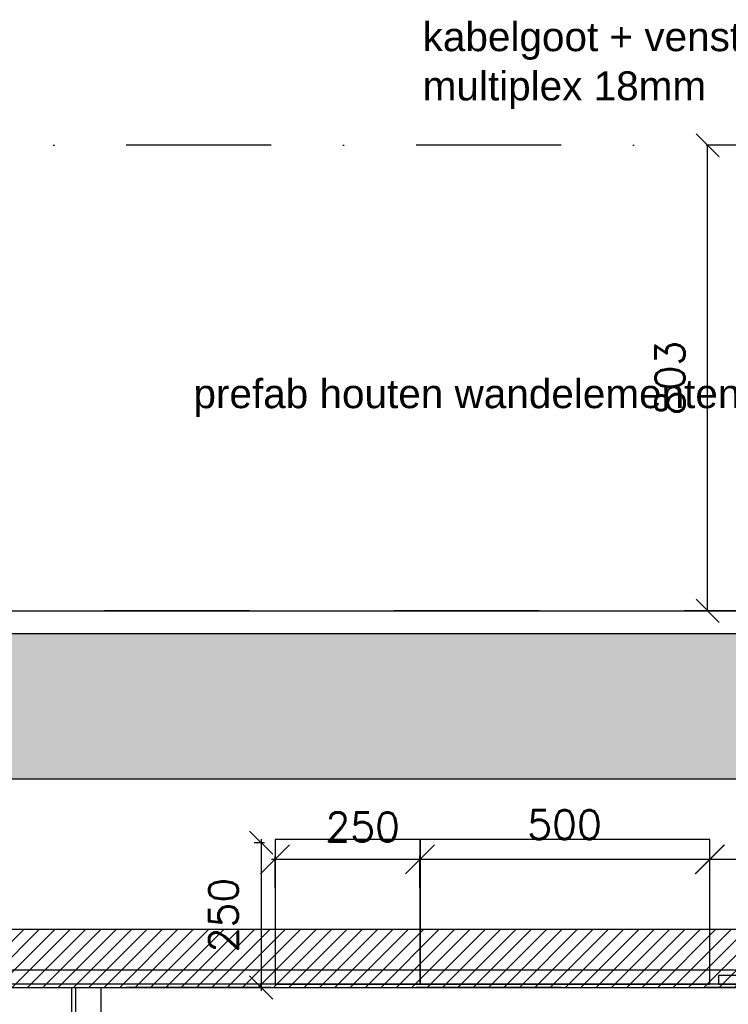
# Model space of a CAD drawing. Extents: x 151406 to 360561, y 44436 to 197234.
# Tile 50 of 57: x 177820 to 179043, y 95117 to 96816. Entities that reach past the tile are written whole.
import ezdxf

# ---------------------------------------------------------------- set-up
doc = ezdxf.new("R2010")
doc.units = 0
doc.header["$LTSCALE"] = 20
doc.header["$MEASUREMENT"] = 0
doc.header["$PDSIZE"] = -1
doc.linetypes.add('DASHDOT', pattern=[25, 12.5, -6.25, 0, -6.25])
doc.linetypes.add('DD1', pattern=[2.66667, 1.66667, -0.5, 0, -0.5])
doc.layers.get('0').update_dxf_attribs({"linetype": 'CONTINUOUS'})
doc.layers.get('DEFPOINTS').update_dxf_attribs({"linetype": 'CONTINUOUS'})
for name, color, linetype in [('_DETAILNUMMERSTEKST', 4, 'CONTINUOUS'), ('A--01A1_ACEER', 1, 'CONTINUOUS'), ('A--A23--_F--3-', 9, 'CONTINUOUS'), ('A--L21--_F-23-', 4, 'CONTINUOUS'), ('A--L23--', 7, 'CONTINUOUS'), ('A--L23--_F--3-', 7, 'CONTINUOUS'), ('A--L31--_F123--A1-BINNENKOZ', 1, 'CONTINUOUS'), ('A--L35-D2-_PLAFONDS', 2, 'CONTINUOUS'), ('A--L35D1_PLAFONDS', 1, 'CONTINUOUS'), ('A--M$1A-_F123-', 1, 'CONTINUOUS'), ('A--T$1A-_F123_20', 1, 'CONTINUOUS'), ('STRAMIEN', 8, 'DD1')]:
    doc.layers.add(name, color=color, linetype=linetype)
doc.styles.add('ALFA-0_25', font='ROMANS')
doc.styles.add('EB2', font='ARIAL.TTF')
doc.styles.add('HIEMSTRA', font='romans.shx')
doc.dimstyles.new('ALFA-0_25', dxfattribs={"dimscale": 40, "dimtxt": 2.5, "dimasz": 2.5, "dimexe": 0.3, "dimexo": 0.3, "dimgap": 1.25, "dimtad": 1, "dimdec": 0, "dimzin": 0, "dimdsep": 46, "dimtxsty": 'ALFA-0_25', "dimblk1": 'OBLIQUE', "dimblk2": 'OBLIQUE', "dimsah": 1, "dimcen": 0.09, "dimdle": 0.3, "dimclrd": 1, "dimclre": 1, "dimclrt": 2, "dimadec": 0, "dimazin": 0, "dimtfac": 1, "dimtdec": 0, "dimtofl": 0, "dimtmove": 2, "dimatfit": 3, "dimldrblk": 'OBLIQUE', "dimfxl": 0, "dimtvp": 625, "dimtolj": 1, "dimtzin": 0, "dimarcsym": 0})
doc.dimstyles.get("Standard").update_dxf_attribs({"dimscale": 40, "dimtxt": 2.5, "dimasz": 2, "dimexe": 0.3, "dimexo": 0.3, "dimgap": 2, "dimtad": 1, "dimdec": 0, "dimzin": 0, "dimdsep": 46, "dimtxsty": 'HIEMSTRA', "dimblk1": 'OBLIQUE', "dimblk2": 'OBLIQUE', "dimsah": 1, "dimcen": 0.09, "dimdle": 0.3, "dimclrd": 1, "dimclre": 1, "dimclrt": 3, "dimadec": 0, "dimazin": 0, "dimtfac": 1, "dimtdec": 4, "dimtix": 1, "dimtmove": 2, "dimatfit": 3, "dimldrblk": 'OBLIQUE', "dimfxl": 0, "dimtvp": 625, "dimtolj": 1, "dimtzin": 0, "dimarcsym": 0})
doc.dimstyles.new('STANDARD$0', dxfattribs={"dimscale": 50, "dimtxt": 2.5, "dimasz": 2, "dimexe": 2, "dimexo": 0, "dimgap": 2, "dimtad": 1, "dimdec": 0, "dimzin": 0, "dimdsep": 46, "dimtxsty": 'ALFA-0_25', "dimblk1": 'OBLIQUE', "dimblk2": 'OBLIQUE', "dimsah": 1, "dimcen": -3, "dimdle": 2, "dimclrd": 1, "dimclre": 1, "dimclrt": 2, "dimadec": 0, "dimazin": 0, "dimtfac": 0.666667, "dimtofl": 0, "dimtmove": 2, "dimatfit": 3, "dimldrblk": 'OBLIQUE', "dimfxl": 0, "dimtvp": 0.833333, "dimtolj": 1, "dimtzin": 0, "dimarcsym": 0})

# ---------------------------------------------------------------- blocks, each defined once
blk = doc.blocks.new('*U1030')
at = {"layer": 'A--L23--_F--3-', "color": 2, "linetype": 'Continuous'}
blk.add_lwpolyline([(0, 0), (0, 20), (4775.9, 20), (4775.9, 0)], dxfattribs=at)
blk = doc.blocks.new('_OBLIQUE')
at = {"color": 0, "linetype": 'ByBlock'}
blk.add_line((-0.5, -0.5), (0.5, 0.5), dxfattribs=at)
blk = doc.blocks.new('*D291')
at = {"layer": 'A--M$1A-_F123-', "color": 1, "lineweight": -2}
for p, q in [((179014.1, 96598.9), (179006.9, 96598.9)), ((179006.9, 95795.9), (179006.9, 96598.9)), ((179014.1, 95795.9), (179006.9, 95795.9))]:
    blk.add_line(p, q, dxfattribs=at)
at = {"layer": 'DEFPOINTS', "color": 0}
for p in [(179006.9, 96598.9), (179014.1, 96598.9), (179014.1, 95795.9)]:
    blk.add_point(p, dxfattribs=at)
at = {"layer": 'A--M$1A-_F123-', "color": 1, "lineweight": -2, "xscale": 40, "yscale": 40, "zscale": 40}
for p, rotation in [((179006.9, 96598.9), 90), ((179006.9, 95795.9), 270)]:
    blk.add_blockref('_OBLIQUE', p, dxfattribs=dict(at, rotation=rotation))
at = {"layer": 'A--M$1A-_F123-', "color": 2, "insert": (178941.9, 96197.4), "char_height": 50, "attachment_point": 5, "rotation": 90, "style": 'ALFA-0_25'}
blk.add_mtext('\\A1;803', dxfattribs=at)
blk = doc.blocks.new('*D462')
at = {"layer": 'A--M$1A-_F123-', "color": 1, "lineweight": -2}
blk.add_arc((166881.6, 95796.5), 293.9, 0, 82, dxfattribs=at)
at = {"layer": 'DEFPOINTS', "color": 0}
for p in [(166987.4, 96549.3), (167051.6, 96036.3), (151785.3, 95796.5), (185738.9, 95796.5), (166866.2, 95686.9)]:
    blk.add_point(p, dxfattribs=at)
at = {"layer": 'A--M$1A-_F123-', "color": 1, "lineweight": -2, "xscale": 40, "yscale": 40, "zscale": 40}
for p, rotation in [((166922.5, 96087.6), 172.0000039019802), ((167175.6, 95796.5), 270)]:
    blk.add_blockref('_OBLIQUE', p, dxfattribs=dict(at, rotation=rotation))
at = {"layer": 'A--M$1A-_F123-', "color": 2, "insert": (167174.2, 96045), "char_height": 50, "attachment_point": 5, "rotation": 310.3345, "style": 'HIEMSTRA'}
blk.add_mtext('\\A1;82.00°', dxfattribs=at)
blk = doc.blocks.new('*D641')
at = {"layer": 'A--M$1A-_F123-', "color": 1, "lineweight": -2}
for p, q in [((178224.7, 95395.9), (178242.7, 95395.9)), ((178236.7, 95401.9), (178236.7, 95139.9)), ((178224.7, 95145.9), (178242.7, 95145.9))]:
    blk.add_line(p, q, dxfattribs=at)
at = {"layer": 'DEFPOINTS', "color": 0}
for p in [(178218.7, 95395.9), (178218.7, 95145.9), (178236.7, 95145.9)]:
    blk.add_point(p, dxfattribs=at)
at = {"layer": 'A--M$1A-_F123-', "color": 1, "lineweight": -2, "xscale": 40, "yscale": 40, "zscale": 40}
for p, rotation in [((178236.7, 95395.9), 90), ((178236.7, 95145.9), 270)]:
    blk.add_blockref('_OBLIQUE', p, dxfattribs=dict(at, rotation=rotation))
at = {"layer": 'A--M$1A-_F123-', "color": 2, "insert": (178171.7, 95270.9), "char_height": 50, "attachment_point": 5, "rotation": 90, "style": 'HIEMSTRA'}
blk.add_mtext('\\A1;250', dxfattribs=at)
blk = doc.blocks.new('*D719')
at = {"layer": 'A--M$1A-_F123-', "color": 1, "lineweight": -2}
for p, q in [((179004.8, 95367.3), (179327.3, 95367.3)), ((179010.8, 95317.6), (179010.8, 95373.3)), ((179321.3, 95318), (179321.3, 95373.3))]:
    blk.add_line(p, q, dxfattribs=at)
at = {"layer": 'DEFPOINTS', "color": 0}
for p in [(179321.3, 95367.3), (179010.8, 95311.6), (179321.3, 95312)]:
    blk.add_point(p, dxfattribs=at)
at = {"layer": 'A--M$1A-_F123-', "color": 1, "lineweight": -2, "xscale": 50, "yscale": 50, "zscale": 50, "rotation": 180}
blk.add_blockref('_OBLIQUE', (179010.8, 95367.3), dxfattribs=at)
at = {"layer": 'A--M$1A-_F123-', "color": 1, "lineweight": -2, "xscale": 50, "yscale": 50, "zscale": 50}
blk.add_blockref('_OBLIQUE', (179321.3, 95367.3), dxfattribs=at)
at = {"layer": 'A--M$1A-_F123-', "color": 2, "insert": (179161.8, 95423), "char_height": 50, "attachment_point": 5, "style": 'ALFA-0_25'}
blk.add_mtext('\\A1;310', dxfattribs=at)
blk = doc.blocks.new('*D720')
at = {"layer": 'A--M$1A-_F123-', "color": 1, "lineweight": -2}
for p, q in [((178504.8, 95367.3), (179016.6, 95367.3)), ((178510.8, 95317.6), (178510.8, 95373.3)), ((179010.6, 95317.6), (179010.6, 95373.3))]:
    blk.add_line(p, q, dxfattribs=at)
at = {"layer": 'DEFPOINTS', "color": 0}
for p in [(179010.6, 95367.3), (178510.8, 95311.6), (179010.6, 95311.6)]:
    blk.add_point(p, dxfattribs=at)
at = {"layer": 'A--M$1A-_F123-', "color": 1, "lineweight": -2, "xscale": 50, "yscale": 50, "zscale": 50, "rotation": 180}
blk.add_blockref('_OBLIQUE', (178510.8, 95367.3), dxfattribs=at)
at = {"layer": 'A--M$1A-_F123-', "color": 1, "lineweight": -2, "xscale": 50, "yscale": 50, "zscale": 50}
blk.add_blockref('_OBLIQUE', (179010.6, 95367.3), dxfattribs=at)
at = {"layer": 'A--M$1A-_F123-', "color": 2, "insert": (178760, 95427.1), "char_height": 50, "attachment_point": 5, "style": 'ALFA-0_25'}
blk.add_mtext('\\A1;500', dxfattribs=at)
blk = doc.blocks.new('*D721')
at = {"layer": 'A--M$1A-_F123-', "color": 1, "lineweight": -2}
for p, q in [((178254.8, 95367.3), (178516.6, 95367.3)), ((178260.8, 95317.6), (178260.8, 95373.3)), ((178510.6, 95317.6), (178510.6, 95373.3))]:
    blk.add_line(p, q, dxfattribs=at)
at = {"layer": 'DEFPOINTS', "color": 0}
for p in [(178510.6, 95367.3), (178260.8, 95311.6), (178510.6, 95311.6)]:
    blk.add_point(p, dxfattribs=at)
at = {"layer": 'A--M$1A-_F123-', "color": 1, "lineweight": -2, "xscale": 50, "yscale": 50, "zscale": 50, "rotation": 180}
blk.add_blockref('_OBLIQUE', (178260.8, 95367.3), dxfattribs=at)
at = {"layer": 'A--M$1A-_F123-', "color": 1, "lineweight": -2, "xscale": 50, "yscale": 50, "zscale": 50}
blk.add_blockref('_OBLIQUE', (178510.6, 95367.3), dxfattribs=at)
at = {"layer": 'A--M$1A-_F123-', "color": 2, "insert": (178411.8, 95423), "char_height": 50, "attachment_point": 5, "style": 'ALFA-0_25'}
blk.add_mtext('\\A1;250', dxfattribs=at)

msp = doc.modelspace()

# ---------------------------------------------------------------- hatches: boundary and pattern name
at = {"layer": 'A--01A1_ACEER', "linetype": 'Continuous'}
h = msp.add_hatch(dxfattribs=at)
h.set_pattern_fill('ANSI31', color=256, scale=150, style=0)
h.set_pattern_definition([(45, (13573.5, 200), (-13.2582521, 13.2582521), [])])
h.paths.add_polyline_path([(172492.765, 95145.898), (179321.265, 95145.898), (179321.265, 95245.898), (172492.765, 95245.898)])
at = {"layer": 'A--A23--_F--3-'}
h = msp.add_hatch(dxfattribs=at)
h.set_pattern_fill('ALFABET', color=256, scale=20, angle=1, style=0, pattern_type=2)
h.set_pattern_definition([(46, (101703.85, 0), (-86.32078, 83.359), []), (51, (101703.85, 0), (143.64922, -10.04493), [15, -165]), (356, (101703.85, 0), (-30.37155, 149.9312), [12, -132]), (101.4514, (101715.83, -0.84), (113.27778, 139.88618), [12.74804, -140.22842]), (47.1842, (101703.16, 40), (213.99344, -29.37358), [22.5, -247.5]), (97.6356, (101720.99, 37.55), (183.50393, 198.05632), [19.12206, -210.3426]), (352.1842, (101703.16, 40), (183.50378, 198.05647), [18, -198]), (22, (101723.33, 30.34), (120.76856, -78.42802), [15, -165]), (327, (101723.33, 30.34), (46.12453, 145.8572), [12, -132]), (72.4514, (101733.39, 23.81), (166.89315, 67.42906), [12.74804, -140.22842]), (38.5, (101703.855, 0), (1.26964, 66.611074), [0, -130.4, 0, -134, 0, -132.5]), (8.5, (101703.855, 0), (51.229207, 79.788568), [0, -76.4, 0, -127.4, 0, -50.5]), (328.5, (101659.26, -0.78), (106.826954, -2.64699), [0, -50, 0, -156, 0, -207]), (318.5, (101639.265, -1.13), (116.270055, 22.05355), [0, -65, 0, -103.6, 0, -147]), (318.5, (101639.265, -1.13), (116.270055, 22.05355), [0, -65, 0, -103.6, 0, -147])])
h.paths.add_polyline_path([(172606.265, 95505.898), (179611.145, 95505.898), (179611.145, 95755.898), (172606.265, 95755.898)])

# ---------------------------------------------------------------- linework, layer by layer
at = {"layer": '_DETAILNUMMERSTEKST'}
for points in [[(178260.765, 95151.462), (178510.765, 95151.462), (178510.765, 95401.462), (178260.765, 95401.462)], [(178510.765, 95151.462), (179010.765, 95151.462), (179010.765, 95401.462), (178510.765, 95401.462)]]:
    msp.add_lwpolyline(points, close=True, dxfattribs=at)
at = {"layer": '_DETAILNUMMERSTEKST', "color": 2}
msp.add_lwpolyline([(179025.765, 95151.462), (179140.765, 95151.462), (179140.765, 95166.462), (179025.765, 95166.462)], close=True, dxfattribs=at)
at = {"layer": 'A--L21--_F-23-', "linetype": 'Continuous'}
msp.add_lwpolyline([(172606.265, 95505.898), (179611.145, 95505.898), (179611.145, 95755.898), (172606.265, 95755.898)], close=True, dxfattribs=at)
at = {"layer": 'A--L31--_F123--A1-BINNENKOZ', "linetype": 'Continuous'}
for p, q in [((177909.676, 95145.898), (177909.676, 92460.898)), ((177916.609, 95145.898), (177916.609, 92445.898)), ((177960.265, 95145.898), (177960.265, 92445.898))]:
    msp.add_line(p, q, dxfattribs=at)
at = {"layer": 'A--L35-D2-_PLAFONDS'}
msp.add_lwpolyline([(175838.758, 95176.462), (179308.765, 95176.462), (179308.765, 95151.462), (175838.758, 95151.462)], close=True, dxfattribs=at)
at = {"layer": 'A--L35D1_PLAFONDS', "linetype": 'Continuous'}
msp.add_lwpolyline([(172492.765, 95145.898), (179321.265, 95145.898), (179321.265, 95245.898), (172492.765, 95245.898)], close=True, dxfattribs=at)
at = {"layer": 'STRAMIEN', "linetype": 'DASHDOT'}
for p, q in [((185755.38, 96598.898), (152098.725, 96598.898)), ((185717.798, 95795.898), (151764.265, 95795.898)), ((185755.38, 95145.898), (152098.725, 95145.898))]:
    msp.add_line(p, q, dxfattribs=at)

# ---------------------------------------------------------------- block references
at = {"layer": 'A--L23--'}
msp.add_blockref('*U1030', (174781.265, 95775.898), dxfattribs=at)

# ---------------------------------------------------------------- texts
at = {"layer": 'A--T$1A-_F123_20', "style": 'EB2'}
for s, p in [('kabelgoot + vensterbank', (178515.268, 96761.263)), ('multiplex 18mm', (178515.268, 96676.354)), ('prefab houten wandelementen + gips', (178119.856, 96145.386))]:
    msp.add_text(s, height=50, dxfattribs=at).set_placement(p)

# ---------------------------------------------------------------- dimensions: what is measured, and where the dimension line sits
at = {"layer": 'A--M$1A-_F123-'}
for base, p1, p2, dimstyle, override, picture, middle in [((179006.912, 96598.899), (179014.118, 95795.898), (179014.118, 96598.899), 'STANDARD$0', {"dimscale": 20, "dimexe": 0, "dimexo": 0, "dimcen": 0, "dimdle": 0, "dimclrt": 2, "dimtfac": 0.75, "dimtvp": 1.5}, '*D291', (178941.912, 96197.398)), ((178236.672, 95145.898), (178218.741, 95395.898), (178218.741, 95145.898), 'Standard', {"dimscale": 20, "dimclrt": 2}, '*D641', (178171.672, 95270.898))]:
    dim = msp.add_linear_dim(base=base, p1=p1, p2=p2, angle=90, dimstyle=dimstyle, override=override, dxfattribs=at)
    dim.commit()
    dim.dimension.update_dxf_attribs({"geometry": picture, "text_midpoint": middle})
dim = msp.add_angular_dim_2l(base=(167051.621, 96036.334), line1=((185738.879, 95796.532), (151785.346, 95796.532)), line2=((166866.221, 95686.949), (166987.413, 96549.275)), dimstyle='Standard', override={"dimscale": 20, "dimexe": 0, "dimexo": 0, "dimdec": 2, "dimcen": 0, "dimdle": 0, "dimclrt": 2, "dimadec": 2, "dimtfac": 0.75, "dimtvp": 1.5}, dxfattribs=at)
dim.commit()
dim.dimension.update_dxf_attribs({"geometry": '*D462', "text_midpoint": (167174.21, 96044.968), "dimtype": 162})
for base, p1, p2, picture, middle in [((178510.61, 95367.29), (178260.765, 95311.55), (178510.61, 95311.55), '*D721', (178411.775, 95423.019)), ((179010.61, 95367.29), (178510.765, 95311.55), (179010.61, 95311.55), '*D720', (178760.016, 95427.096)), ((179321.2649, 95367.28962), (179010.76492, 95311.55009), (179321.2649, 95311.97176), '*D719', (179161.77511, 95423.01917))]:
    dim = msp.add_linear_dim(base=base, p1=p1, p2=p2, dimstyle='ALFA-0_25', override={"dimscale": 20}, dxfattribs=at)
    dim.commit()
    dim.dimension.update_dxf_attribs({"geometry": picture, "text_midpoint": middle, "dimtype": 160})

doc.saveas('drawing.dxf')
